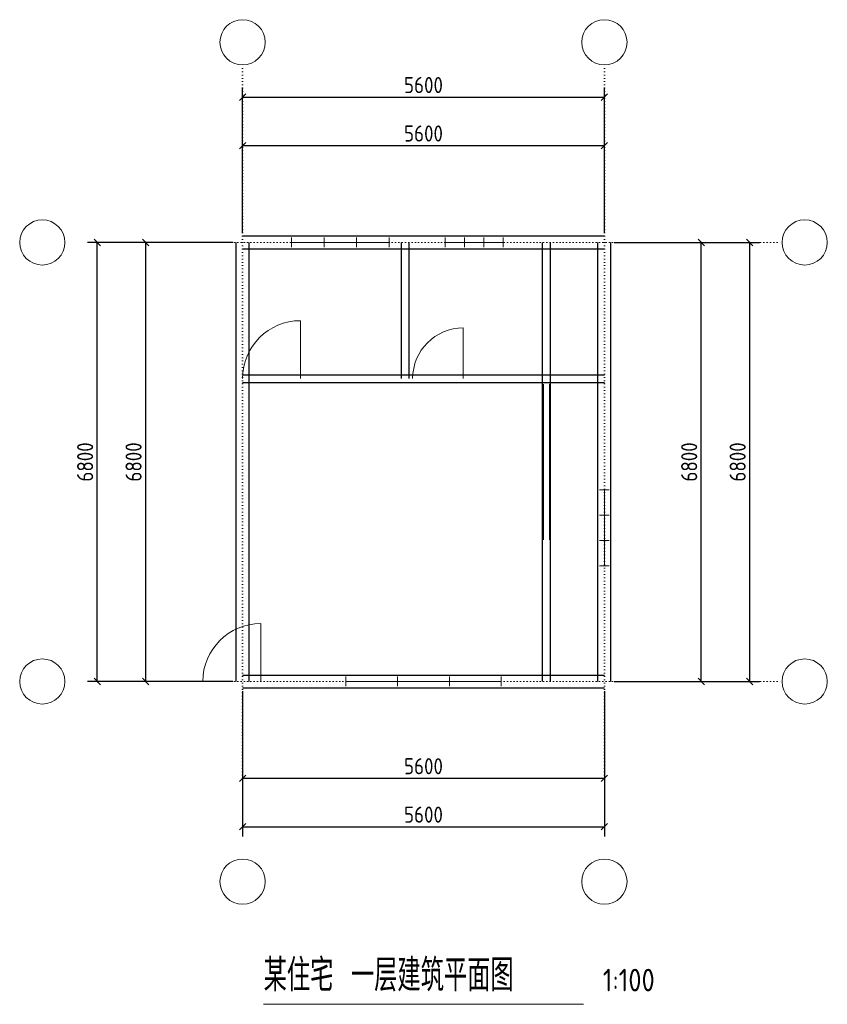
# Model space of a CAD drawing. Header units: millimetres. Extents: x -3450 to 9050, y -5000 to 10250.
import ezdxf

# ---------------------------------------------------------------- set-up
doc = ezdxf.new("R2010")
doc.units = ezdxf.units.MM
doc.header["$LTSCALE"] = 100
doc.linetypes.add('DOT', pattern=[0.508, 0, -0.508])
for name, color, linetype, lineweight in [('A-DOOR', 2, 'Continuous', 15), ('A-TEXT', 7, 'Continuous', 15), ('A-WALL', 5, 'Continuous', 25), ('A-WINDOW', 2, 'Continuous', 15), ('S-AXIS', 3, 'Continuous', 15), ('S-DIM', 3, 'Continuous', 15), ('S-DOTE', 253, 'DOT', 15)]:
    doc.layers.add(name, color=color, linetype=linetype, lineweight=lineweight)
doc.styles.get("Standard").update_dxf_attribs({"font": 'GBENOR', "bigfont": 'GBCBIG'})
doc.dimstyles.new('DIM100', dxfattribs={"dimscale": 100, "dimtxt": 2.5, "dimasz": 2.5, "dimexe": 1.5, "dimexo": 1.5, "dimtad": 1, "dimtxsty": 'Standard', "dimtsz": 0.5, "dimcen": 2.5, "dimclrd": 3, "dimclre": 3, "dimclrt": 7, "dimazin": 3, "dimtfac": 1, "dimtmove": 0, "dimatfit": 3})

msp = doc.modelspace()

# ---------------------------------------------------------------- linework, layer by layer
at = {"layer": 'A-DOOR'}
for p, q in [((896, 4692), (896, 5588)), ((3416, 4692), (3416, 5476)), ((4659, 2196), (4659, 4604)), ((4749, 2196), (4749, 4604)), ((280, 0), (280, 896))]:
    msp.add_line(p, q, dxfattribs=at)
for centre, radius in [((896, 4692), 896), ((3416, 4692), 784), ((280, 0), 896)]:
    msp.add_arc(centre, radius, 90, 180, dxfattribs=at)
at = {"layer": 'A-TEXT'}
msp.add_line((325, -5000), (5275, -5000), dxfattribs=at)
at = {"layer": 'A-WALL'}
for p, q in [((0, 6900), (5600, 6900)), ((-100, 0), (-100, 6800)), ((100, 0), (100, 6800)), ((2460, 4692), (2460, 6800)), ((2580, 4692), (2580, 6800)), ((4644, 0), (4644, 6800)), ((4764, 0), (4764, 6800)), ((5500, 0), (5500, 6800)), ((5700, 0), (5700, 6800)), ((0, 6700), (5600, 6700)), ((0, 4752), (5600, 4752)), ((0, 4632), (5600, 4632)), ((0, 100), (5600, 100)), ((0, -100), (5600, -100))]:
    msp.add_line(p, q, dxfattribs=at)
at = {"layer": 'A-WINDOW'}
for p, q in [((756, 6725), (756, 6875)), ((1260, 6725), (1260, 6875)), ((1764, 6725), (1764, 6875)), ((2268, 6725), (2268, 6875)), ((3136, 6725), (3136, 6875)), ((3434.667, 6725), (3434.667, 6875)), ((3733.333, 6725), (3733.333, 6875)), ((4032, 6725), (4032, 6875)), ((756, 6800), (2268, 6800)), ((3136, 6800), (4032, 6800)), ((5525, 2968), (5675, 2968)), ((5600, 1792), (5600, 2968)), ((5525, 2576), (5675, 2576)), ((5525, 2184), (5675, 2184)), ((5525, 1792), (5675, 1792)), ((1596, -75), (1596, 75)), ((1596, 0), (4004, 0)), ((2398.667, -75), (2398.667, 75)), ((3201.333, -75), (3201.333, 75)), ((4004, -75), (4004, 75))]:
    msp.add_line(p, q, dxfattribs=at)
at = {"layer": 'S-AXIS'}
for centre in [(0, 9900), (5600, 9900), (-3100, 6800), (8700, 6800), (-3100, 0), (8700, 0), (0, -3100), (5600, -3100)]:
    msp.add_circle(centre, 350, dxfattribs=at)
at = {"layer": 'S-DOTE'}
for p, q in [((0, -1500), (0, 9550)), ((5600, -1500), (5600, 9550)), ((-1500, 6800), (8350, 6800)), ((-1500, 0), (8350, 0))]:
    msp.add_line(p, q, dxfattribs=at)

# ---------------------------------------------------------------- texts
at = {"layer": 'A-TEXT'}
for s, height, p in [('某住宅 一层建筑平面图', 500, (325, -4800)), ('1:100', 350, (5575, -4800))]:
    msp.add_text(s, height=height, dxfattribs=at).set_placement(p)

# ---------------------------------------------------------------- dimensions: what is measured, and where the dimension line sits
at = {"layer": 'S-DIM'}
for base, p1, p2 in [((0, 9050), (0, 6800), (5600, 6800)), ((0, 8300), (0, 6800), (5600, 6800)), ((0, -1500), (0, 0), (5600, 0)), ((0, -2250), (0, 0), (5600, 0))]:
    msp.add_linear_dim(base=base, p1=p1, p2=p2, text='5600', dimstyle='DIM100', dxfattribs=at).render()
for base, p1, p2 in [((-2250, 0), (0, 0), (0, 6800)), ((-1500, 0), (0, 0), (0, 6800)), ((7100, 0), (5600, 0), (5600, 6800)), ((7850, 0), (5600, 0), (5600, 6800))]:
    msp.add_linear_dim(base=base, p1=p1, p2=p2, angle=90, text='6800', dimstyle='DIM100', dxfattribs=at).render()

doc.saveas('drawing.dxf')
